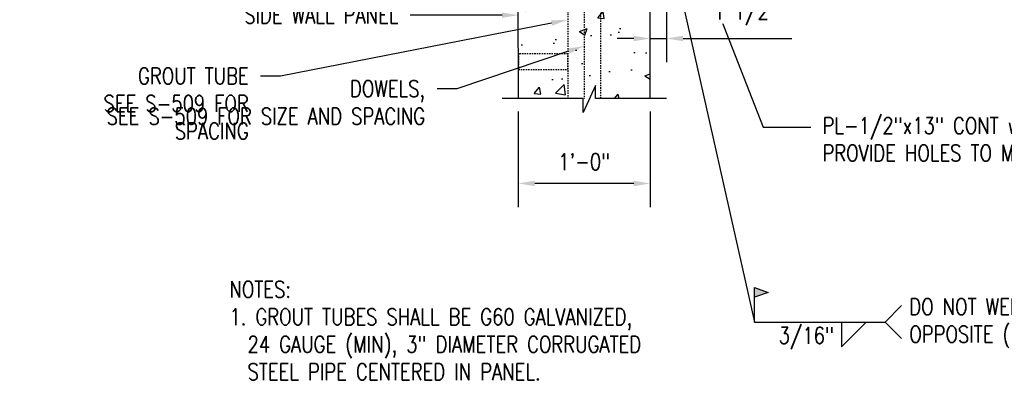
# Model space of a CAD drawing. Header units: inches. Extents: x 225 to 1025, y 378 to 670.
# Tile 4 of 14: x 435 to 524, y 576 to 609. Entities that reach past the tile are written whole.
import ezdxf
from ezdxf import colors
from ezdxf.entities.mleader import LeaderData, LeaderLine
from ezdxf.math import Vec2, Vec3

# ---------------------------------------------------------------- set-up
doc = ezdxf.new("R2010")
doc.units = ezdxf.units.IN
doc.header["$MEASUREMENT"] = 0
doc.linetypes.add('HIDDEN2', pattern=[0.1875, 0.125, -0.0625])
doc.layers.get('Defpoints').update_dxf_attribs({"color": 243})
for name, color, linetype in [('A-WALL-PATT', 8, 'Continuous'), ('S-ANNO-DIMS', 1, 'Continuous'), ('S-ANNO-TEXT', 2, 'Continuous'), ('S-SECT-CONC', 4, 'Continuous'), ('S-SECT-RBAR', 5, 'Continuous'), ('S-STRL-MISC', 11, 'Continuous')]:
    doc.layers.add(name, color=color, linetype=linetype)
doc.layers.add('S-ANNO-SYMB', color=2, linetype='Continuous', lineweight=25)
doc.styles.add('Annotative', font='romans.shx', dxfattribs={"width": 0.8, "height": 0.125})
doc.dimstyles.new('Annotative', dxfattribs={"dimscale": 0, "dimtxt": 0.125, "dimasz": 0.125, "dimexe": 0.179688, "dimexo": 0.0625, "dimgap": 0.09, "dimtad": 1, "dimdec": 3, "dimzin": 3, "dimdsep": 46, "dimlunit": 4, "dimtxsty": 'Annotative', "dimcen": 0.09, "dimclrt": 2, "dimazin": 2, "dimtfac": 1, "dimtdec": 3, "dimtmove": 1, "dimatfit": 3, "dimfxl": 1, "dimtfill": 1, "dimfrac": 2, "dimtolj": 1, "dimtzin": 0, "dimarcsym": 0})

# ---------------------------------------------------------------- blocks, each defined once
blk = doc.blocks.new('*D26')
at = {"layer": 'Defpoints', "color": 0, "transparency": 16777216}
for p in [(493.589, 623.406), (493.589, 607.052), (492.086, 605.46)]:
    blk.add_point(p, dxfattribs=at)
at = {"layer": 'S-ANNO-DIMS', "color": 0, "lineweight": -2, "transparency": 16777216}
for p, q in [((493.589, 622.656), (493.589, 604.896)), ((492.086, 606.21), (492.086, 609.209)), ((490.586, 607.052), (489.086, 607.052)), ((492.086, 607.052), (493.589, 607.052)), ((495.089, 607.052), (504.978, 607.052))]:
    blk.add_line(p, q, dxfattribs=at)
at = {"layer": 'S-ANNO-DIMS', "color": 0, "transparency": 16777216}
for points in [[(490.586, 607.302), (490.586, 606.802), (492.086, 607.052)], [(495.089, 607.302), (495.089, 606.802), (493.589, 607.052)]]:
    blk.add_solid(points, dxfattribs=at)
at = {"layer": 'S-ANNO-DIMS', "color": 2, "transparency": 16777216, "insert": (500.784, 609.275), "char_height": 1.5, "attachment_point": 5, "style": 'Annotative', "bg_fill": 3, "box_fill_scale": 1.25, "bg_fill_color": 256, "bg_fill_true_color": 13158600, "bg_fill_transparency": 0}
blk.add_mtext('\\A1;1 1/2"', dxfattribs=at)
blk = doc.blocks.new('*D34')
at = {"layer": 'Defpoints', "color": 0, "transparency": 16777216}
for p in [(480.078, 601.148), (492.086, 601.148), (480.078, 593.86)]:
    blk.add_point(p, dxfattribs=at)
at = {"layer": 'S-ANNO-DIMS', "color": 0, "lineweight": -2, "transparency": 16777216}
for p, q in [((480.078, 600.398), (480.078, 591.704)), ((492.086, 600.398), (492.086, 591.704)), ((490.586, 593.86), (481.578, 593.86))]:
    blk.add_line(p, q, dxfattribs=at)
at = {"layer": 'S-ANNO-DIMS', "color": 0, "transparency": 16777216}
for points in [[(481.578, 594.11), (481.578, 593.61), (480.078, 593.86)], [(490.586, 594.11), (490.586, 593.61), (492.086, 593.86)]]:
    blk.add_solid(points, dxfattribs=at)
at = {"layer": 'S-ANNO-DIMS', "color": 2, "transparency": 16777216, "insert": (486.082, 595.833), "char_height": 1.5, "attachment_point": 5, "style": 'Annotative', "bg_fill": 3, "box_fill_scale": 1.25, "bg_fill_color": 256, "bg_fill_true_color": 13158600, "bg_fill_transparency": 0}
blk.add_mtext('\\A1;1\'-0"', dxfattribs=at)
blk = doc.blocks.new('Weld_Field')
blk.add_hatch(color=256).paths.add_polyline_path([(0, 0.315), (-0.1236, 0.27), (0, 0.225)])
blk.add_line((0, 0), (0, 0.225))
blk.add_lwpolyline([(0, 0.315), (-0.1236, 0.27), (0, 0.225)], close=True)

msp = doc.modelspace()

# ---------------------------------------------------------------- hatches: boundary and pattern name
at = {"layer": 'A-WALL-PATT', "lineweight": -3}
h = msp.add_hatch(dxfattribs=at)
h.set_pattern_fill('AR-CONC', color=8, style=0)
h.set_pattern_definition([(50, (-21.051, 342.5813), (7.1726, -0.62752), [0.75, -8.25]), (355, (-21.051, 342.581), (-1.38751, 7.52192), [0.6, -6.6]), (100.4514, (-20.453, 342.529), (5.78509, 6.8944), [0.6374, -7.01142]), (46.1842, (-21.051, 344.581), (10.67241, -1.65519), [1.125, -12.375]), (96.6356, (-20.161, 344.443), (9.34662, 9.74119), [0.9561, -10.51714]), (351.1842, (-21.051, 344.581), (9.34662, 9.74119), [0.9, -9.9]), (21, (-20.051, 344.0813), (5.96907, -4.02619), [0.75, -8.25]), (326, (-20.051, 344.081), (2.43315, 7.2515), [0.6, -6.6]), (71.4514, (-19.553, 343.746), (8.40222, 3.22531), [0.6374, -7.01142]), (37.5, (-21.0507, 342.5813), (0.121599, 3.328939), [0, -6.52, 0, -6.7, 0, -6.625]), (7.5, (-21.0507, 342.5813), (2.630695, 3.944117), [0, -3.82, 0, -6.37, 0, -2.525]), (327.5, (-23.2807, 342.5813), (5.338224, -0.225549), [0, -2.5, 0, -7.8, 0, -10.35]), (317.5, (-24.2807, 342.5813), (5.83186, 1.00105), [0, -3.25, 0, -5.18, 0, -7.35])])
edge = h.paths.add_edge_path()
edge.add_line((480.0836, 601.5845), (485.9933, 601.5845))
edge.add_line((485.9933, 601.5845), (485.9933, 600.3161))
edge.add_line((485.9933, 600.3161), (487.1041, 602.7814))
edge.add_line((487.1041, 602.7814), (487.1041, 601.5845))
edge.add_line((487.1041, 601.5845), (492.0926, 601.5845))
edge.add_line((492.0926, 601.5845), (492.0855, 620.767))
edge.add_arc((492.0855, 621.087), 0.32, 187.5, 270, ccw=False)
edge.add_line((491.7683, 621.0452), (491.5467, 622.649))
edge.add_arc((491.0855, 622.5822), 0.466, 8.230141, 90)
edge.add_line((491.0855, 623.0482), (487.8746, 623.0482))
edge.add_line((487.8746, 623.0482), (487.8746, 617.064))
edge.add_line((487.8746, 617.064), (488.2496, 617.064))
edge.add_line((488.2496, 617.064), (488.2496, 616.5015))
edge.add_line((488.2496, 616.5015), (486.9371, 616.5015))
edge.add_line((486.9371, 616.5015), (486.9371, 617.064))
edge.add_line((486.9371, 617.064), (487.3121, 617.064))
edge.add_line((487.3121, 617.064), (487.3121, 623.0482))
edge.add_line((487.3121, 623.0482), (484.8825, 623.0482))
edge.add_line((484.8825, 623.0482), (484.8825, 617.064))
edge.add_line((484.8825, 617.064), (485.2575, 617.064))
edge.add_line((485.2575, 617.064), (485.2575, 616.5015))
edge.add_line((485.2575, 616.5015), (483.945, 616.5015))
edge.add_line((483.945, 616.5015), (483.945, 617.064))
edge.add_line((483.945, 617.064), (484.32, 617.064))
edge.add_line((484.32, 617.064), (484.32, 623.0482))
edge.add_line((484.32, 623.0482), (481.0777, 623.0482))
edge.add_arc((481.0777, 622.5823), 0.466, 90, 171.769859)
edge.add_line((480.6165, 622.649), (480.395, 621.0452))
edge.add_arc((480.0777, 621.087), 0.32, 270, 352.5, ccw=False)
edge.add_line((480.0777, 620.767), (480.0836, 601.5845))

# ---------------------------------------------------------------- linework, layer by layer
at = {"layer": 'S-ANNO-SYMB'}
for p, q in [((513.4744, 581.2445), (514.9744, 582.7445)), ((511.7488, 581.2445), (509.4988, 578.9946)), ((509.4988, 581.2445), (509.4988, 578.9946)), ((513.4744, 581.2445), (514.9744, 579.7446))]:
    msp.add_line(p, q, dxfattribs=at)
at = {"layer": 'S-SECT-CONC'}
for p, q in [((480.0836, 601.5845), (480.0777, 620.767)), ((492.0926, 601.5845), (492.0855, 620.767))]:
    msp.add_line(p, q, dxfattribs=at)
msp.add_lwpolyline([(493.5894, 601.5845), (487.1041, 601.5845), (487.1041, 602.7814), (485.9933, 600.3161), (485.9933, 601.5845), (478.6079, 601.5845)], dxfattribs=at)
at = {"layer": 'S-SECT-RBAR', "linetype": 'HIDDEN2'}
msp.add_line((486.0849, 642.7934), (486.0849, 601.5845), dxfattribs=at)
at = {"layer": 'S-STRL-MISC', "linetype": 'HIDDEN2'}
msp.add_lwpolyline([(487.5809, 601.5845), (487.5809, 641.5089), (484.5888, 641.5089), (484.5888, 601.5845)], dxfattribs=at)
msp.add_lwpolyline([(480.0828, 604.246), (484.5888, 604.246), (484.5888, 605.6711), (480.0828, 605.6711)], close=True, dxfattribs=at)

# ---------------------------------------------------------------- block references
at = {"layer": 'S-ANNO-SYMB', "xscale": -9.999949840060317, "yscale": 9.99994984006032, "zscale": 9.99994984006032}
msp.add_blockref('Weld_Field', (501.5854, 581.2445), dxfattribs=at)

# ---------------------------------------------------------------- texts
at = {"layer": 'S-ANNO-SYMB', "char_height": 1.5, "style": 'Annotative'}
for s, insert, width, attachment_point in [('DO NOT WELD THE\\POPPOSITE (EXTERNAL) SIDE', (515.6905, 581.1375), 27.234592, 4), ('3/16"', (503.7886, 580.7765), 15.588747, 1)]:
    msp.add_mtext(s, dxfattribs=dict(at, insert=insert, width=width, attachment_point=attachment_point))
at = {"layer": 'S-ANNO-TEXT', "insert": (453.7795, 584.969), "char_height": 1.5, "width": 58.679328, "attachment_point": 1, "style": 'Annotative'}
msp.add_mtext('NOTES:\\P1. GROUT TUBES SHALL BE G60 GALVANIZED, \\P  24 GAUGE (MIN), 3" DIAMETER CORRUGATED\\P  STEEL PIPE CENTERED IN PANEL.', dxfattribs=at)

# ---------------------------------------------------------------- leaders
at = {"layer": 'S-ANNO-DIMS'}
ml = msp.add_multileader_mtext('Standard', dxfattribs=at)
ml.set_content('PL-1/2"x13" CONT w/ 5/8"%%Cx6" HAS @8" OC (ALTERNATE SIDES),\\PPROVIDE HOLES TO MATCH WITH GROUT TUBE, INSTALL HAS OFFSET FROM DOWEL TUBES, TYP', color=2, style='Annotative')
ml.set_leader_properties()
ml.build(insert=Vec2(0, 0))
ml.multileader.update_dxf_attribs({"dogleg_length": 0.36, "arrow_head_size": 1.5, "scale": 12})
ctx = ml.context
ctx.base_point, ctx.scale, ctx.char_height, ctx.arrow_head_size, ctx.landing_gap_size, ctx.plane_origin = Vec3(506.7027, 598.9822), 12, 1.5, 1.5, 1.08, Vec3(501.1774, 604.0163)
notes = []
notes.append((ctx, [(0, (1, 1, 0), (502.3827, 598.9822), (1, 0), 4.32, [(0, [(492.8107, 623.4064)], 0, [])])]))
ctx.mtext.insert, ctx.mtext.width, ctx.mtext.flow_direction = Vec3(507.7827, 599.8751), 32.251819, 5
ml = msp.add_multileader_mtext('Standard', dxfattribs=at)
ml.set_content('SIDE WALL PANEL', color=2, style='Annotative')
ml.set_leader_properties()
ml.build(insert=Vec2(0, 0))
ml.multileader.update_dxf_attribs({"dogleg_length": 0.36, "arrow_head_size": 1.5, "scale": 12})
ctx = ml.context
ctx.base_point, ctx.scale, ctx.char_height, ctx.arrow_head_size, ctx.landing_gap_size, ctx.plane_origin = Vec3(452.1406, 609.1788), 12, 1.5, 1.5, 1.08, Vec3(474.5635, 609.1788)
ctx.text_align_type = 2
notes.append((ctx, [(0, (1, 1, 0), (474.5635, 609.1788), (-1, 0), 4.32, [(0, [(480.1017, 609.1787)], 0, [])])]))
ctx.mtext.insert, ctx.mtext.alignment, ctx.mtext.flow_direction = Vec3(469.1635, 609.9288), 3, 5
for ctx, leaders in notes:
    for number, flags, end, landing, length, lines in leaders:
        leader = LeaderData()
        leader.index, (leader.has_last_leader_line, leader.has_dogleg_vector, leader.attachment_direction) = number, flags
        leader.last_leader_point, leader.dogleg_vector, leader.dogleg_length = Vec3(end), Vec3(landing), length
        for number, points, colour, breaks in lines:
            line = LeaderLine()
            line.index, line.vertices, line.color, line.breaks = number, Vec3.list(points), colors.encode_raw_color(colour), breaks
            leader.lines.append(line)
        ctx.leaders.append(leader)

# ---------------------------------------------------------------- next in the draw order: dimensions: what is measured, and where the dimension line sits
dim = msp.add_linear_dim(base=(493.5894, 607.0523), p1=(492.0855, 605.4601), p2=(493.5894, 623.4062), dimstyle='Annotative', override={"dimpost": '\\X', "dimtmove": 0}, dxfattribs=at)
dim.commit()
dim.dimension.update_dxf_attribs({"geometry": '*D26', "text_midpoint": (500.7837, 607.0523), "dimtype": 160})

# ---------------------------------------------------------------- next in the draw order: leaders
at = {"layer": 'S-ANNO-SYMB'}
ml = msp.add_multileader_mtext('Standard', dxfattribs=at)
ml.set_content('', color=2, style='Annotative')
ml.set_leader_properties()
ml.build(insert=Vec2(0, 0))
ml.multileader.update_dxf_attribs({"dogleg_length": 0.36, "arrow_head_size": 1.5, "scale": 12})
ctx = ml.context
ctx.base_point, ctx.scale, ctx.char_height, ctx.arrow_head_size, ctx.landing_gap_size, ctx.plane_origin = Vec3(513.4744, 581.2445), 12, 1.5, 1.5, 1.08, Vec3(499.2123, 593.9919)
notes = []
notes.append((ctx, [(0, (1, 1, 0), (501.5854, 581.2445), (1, 0), 11.8891, [(0, [(492.0855, 623.4063)], 0, [])])]))
ctx.mtext.insert, ctx.mtext.flow_direction = Vec3(514.5544, 581.9945), 5
for ctx, leaders in notes:
    for number, flags, end, landing, length, lines in leaders:
        leader = LeaderData()
        leader.index, (leader.has_last_leader_line, leader.has_dogleg_vector, leader.attachment_direction) = number, flags
        leader.last_leader_point, leader.dogleg_vector, leader.dogleg_length = Vec3(end), Vec3(landing), length
        for number, points, colour, breaks in lines:
            line = LeaderLine()
            line.index, line.vertices, line.color, line.breaks = number, Vec3.list(points), colors.encode_raw_color(colour), breaks
            leader.lines.append(line)
        ctx.leaders.append(leader)

# ---------------------------------------------------------------- next in the draw order: dimensions: what is measured, and where the dimension line sits
at = {"layer": 'S-ANNO-DIMS'}
dim = msp.add_linear_dim(base=(480.0777, 593.8604), p1=(492.0855, 601.1476), p2=(480.0777, 601.1476), dimstyle='Annotative', override={"dimpost": '\\X', "dimtmove": 0}, dxfattribs=at)
dim.commit()
dim.dimension.update_dxf_attribs({"geometry": '*D34', "text_midpoint": (486.0816, 593.8604), "dimtype": 160})

# ---------------------------------------------------------------- next in the draw order: leaders
ml = msp.add_multileader_mtext('Standard', dxfattribs=at)
ml.set_content('GROUT TUBE\\PSEE S-509 FOR\\PSPACING', color=2, style='Annotative')
ml.set_leader_properties()
ml.build(insert=Vec2(0, 0))
ml.multileader.update_dxf_attribs({"dogleg_length": 0.36, "arrow_head_size": 1.5, "scale": 12})
ctx = ml.context
ctx.base_point, ctx.scale, ctx.char_height, ctx.arrow_head_size, ctx.landing_gap_size, ctx.plane_origin = Vec3(439.5395, 603.6376), 12, 1.5, 1.5, 1.08, Vec3(404.9144, 651.6006)
ctx.text_align_type = 2
notes = []
notes.append((ctx, [(0, (1, 1, 0), (458.4296, 603.6376), (-1, 0), 1.8159, [(0, [(484.5888, 608.7515)], 0, [])])]))
ctx.mtext.insert, ctx.mtext.alignment, ctx.mtext.flow_direction = Vec3(455.5338, 604.3876), 3, 5
ml = msp.add_multileader_mtext('Standard', dxfattribs=at)
ml.set_content('DOWELS,\\PSEE S-509 FOR SIZE AND SPACING', color=2, style='Annotative')
ml.set_leader_properties()
ml.build(insert=Vec2(0, 0))
ml.multileader.update_dxf_attribs({"dogleg_length": 0.36, "arrow_head_size": 1.5, "scale": 12})
ctx = ml.context
ctx.base_point, ctx.scale, ctx.char_height, ctx.arrow_head_size, ctx.landing_gap_size, ctx.plane_origin = Vec3(457.7174, 602.479), 12, 1.5, 1.5, 1.08, Vec3(406.6775, 613.4901)
ctx.text_align_type = 2
notes.append((ctx, [(0, (1, 1, 0), (474.4933, 602.479), (-1, 0), 1.8159, [(0, [(486.0849, 606.3743)], 0, [])])]))
ctx.mtext.insert, ctx.mtext.width, ctx.mtext.alignment, ctx.mtext.flow_direction = Vec3(471.5974, 603.229), 13.971787, 3, 5
for ctx, leaders in notes:
    for number, flags, end, landing, length, lines in leaders:
        leader = LeaderData()
        leader.index, (leader.has_last_leader_line, leader.has_dogleg_vector, leader.attachment_direction) = number, flags
        leader.last_leader_point, leader.dogleg_vector, leader.dogleg_length = Vec3(end), Vec3(landing), length
        for number, points, colour, breaks in lines:
            line = LeaderLine()
            line.index, line.vertices, line.color, line.breaks = number, Vec3.list(points), colors.encode_raw_color(colour), breaks
            leader.lines.append(line)
        ctx.leaders.append(leader)

doc.saveas('drawing.dxf')
